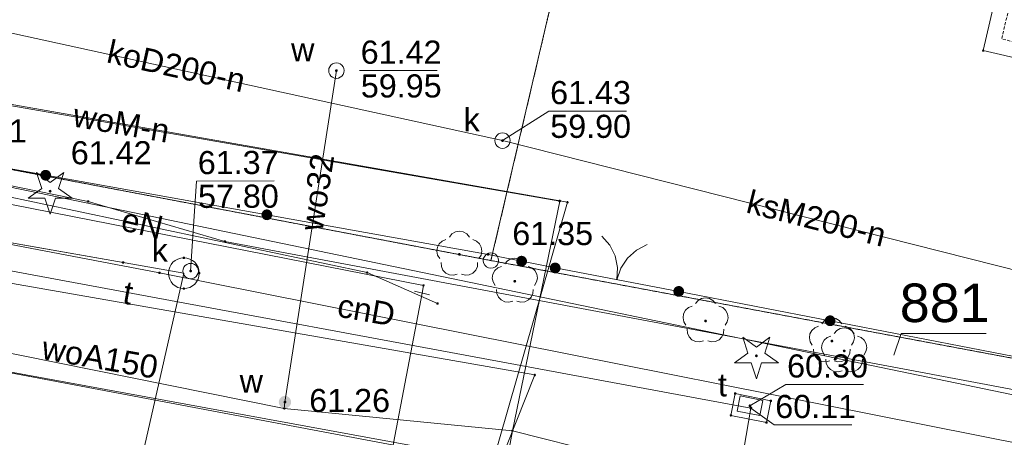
# Paper-space layout 'A-01 PLAN SYTUACYJNY' of a CAD drawing. Header units: millimetres. Extents: x 0 to 900, y 0 to 750.
# Tile 87 of 105: x 501 to 565, y 624 to 651. Entities that reach past the tile are written whole.
import ezdxf
from ezdxf.xclip import XClip

# ---------------------------------------------------------------- set-up
doc = ezdxf.new("R2010")
doc.units = ezdxf.units.MM
doc.header["$MEASUREMENT"] = 0
doc.header["$XCLIPFRAME"] = 0
for name, pattern in [('PRZER1-1', [1, 0.5, -0.5]), ('PRZER2-1', [1.5, 1, -0.5]), ('PRZER3-1', [4000, 3000, -1000])]:
    doc.linetypes.add(name, pattern=pattern)
doc.layers.add('A_mapa_Nr_pióra__2', color=8, linetype='Continuous', lineweight=13)
doc.layers.add('A_podrys', color=7, linetype='Continuous')
doc.styles.add('STYL_AUTOMATYCZNY_1', font='arial.ttf')

# ---------------------------------------------------------------- blocks, each defined once
blk = doc.blocks.new('Rysunek_3_3', base_point=(-1239.757, 488.381))
at = {"layer": 'A_mapa_Nr_pióra__2', "linetype": 'Continuous', "lineweight": 13}
for points in [[(521.627, 647.815), (521.63, 647.792), (521.639, 647.77), (521.654, 647.752), (521.672, 647.738), (521.694, 647.729), (521.717, 647.725), (521.74, 647.729), (521.762, 647.738), (521.781, 647.752), (521.795, 647.77), (521.804, 647.792), (521.807, 647.815), (521.804, 647.839), (521.795, 647.86), (521.781, 647.879), (521.762, 647.893), (521.74, 647.902), (521.717, 647.905), (521.694, 647.902), (521.672, 647.893), (521.654, 647.879), (521.639, 647.86), (521.63, 647.839)], [(532.407, 643.275), (532.41, 643.252), (532.419, 643.23), (532.434, 643.212), (532.452, 643.198), (532.474, 643.189), (532.497, 643.185), (532.52, 643.189), (532.542, 643.198), (532.561, 643.212), (532.575, 643.23), (532.584, 643.252), (532.587, 643.275), (532.584, 643.299), (532.575, 643.32), (532.561, 643.339), (532.542, 643.353), (532.52, 643.362), (532.497, 643.365), (532.474, 643.362), (532.452, 643.353), (532.434, 643.339), (532.419, 643.32), (532.41, 643.299)], [(502.785, 640.688), (502.876, 640.683), (502.965, 640.703), (503.046, 640.745), (503.114, 640.806), (503.163, 640.883), (503.191, 640.97), (503.195, 641.062), (503.175, 641.151), (503.133, 641.232), (503.072, 641.3), (502.995, 641.349), (502.908, 641.377), (502.817, 641.381), (502.727, 641.361), (502.646, 641.319), (502.579, 641.258), (502.529, 641.181), (502.502, 641.094), (502.498, 641.002), (502.517, 640.913), (502.559, 640.832), (502.621, 640.765), (502.698, 640.715)], [(502.807, 641.135), (502.81, 641.112), (502.819, 641.09), (502.834, 641.072), (502.852, 641.058), (502.874, 641.049), (502.897, 641.045), (502.92, 641.049), (502.942, 641.058), (502.961, 641.072), (502.975, 641.09), (502.984, 641.112), (502.987, 641.135), (502.984, 641.159), (502.975, 641.18), (502.961, 641.199), (502.942, 641.213), (502.92, 641.222), (502.897, 641.225), (502.874, 641.222), (502.852, 641.213), (502.834, 641.199), (502.819, 641.18), (502.81, 641.159)], [(503.137, 639.905), (503.165, 639.91), (503.19, 639.923), (503.21, 639.943), (503.223, 639.968), (503.227, 639.995), (503.223, 640.023), (503.21, 640.048), (503.19, 640.068), (503.165, 640.081), (503.137, 640.085), (503.109, 640.081), (503.084, 640.068), (503.064, 640.048), (503.052, 640.023), (503.047, 639.995), (503.052, 639.968), (503.064, 639.943), (503.084, 639.923), (503.109, 639.91)], [(517.14, 638.119), (517.231, 638.115), (517.321, 638.135), (517.402, 638.177), (517.469, 638.238), (517.519, 638.315), (517.546, 638.402), (517.55, 638.493), (517.531, 638.583), (517.489, 638.664), (517.427, 638.731), (517.35, 638.781), (517.263, 638.808), (517.172, 638.813), (517.083, 638.793), (517.002, 638.751), (516.934, 638.689), (516.885, 638.613), (516.857, 638.525), (516.853, 638.434), (516.873, 638.345), (516.915, 638.264), (516.976, 638.196), (517.053, 638.147)], [(517.14, 638.119), (517.231, 638.115), (517.321, 638.135), (517.402, 638.177), (517.469, 638.238), (517.519, 638.315), (517.546, 638.402), (517.55, 638.493), (517.531, 638.583), (517.489, 638.664), (517.427, 638.731), (517.35, 638.781), (517.263, 638.808), (517.172, 638.813), (517.083, 638.793), (517.002, 638.751), (516.934, 638.689), (516.885, 638.613), (516.857, 638.525), (516.853, 638.434), (516.873, 638.345), (516.915, 638.264), (516.976, 638.196), (517.053, 638.147)], [(529.697, 635.805), (529.725, 635.81), (529.75, 635.823), (529.77, 635.843), (529.783, 635.868), (529.787, 635.895), (529.783, 635.923), (529.77, 635.948), (529.75, 635.968), (529.725, 635.981), (529.697, 635.985), (529.669, 635.981), (529.644, 635.968), (529.624, 635.948), (529.612, 635.923), (529.607, 635.895), (529.612, 635.868), (529.624, 635.843), (529.644, 635.823), (529.669, 635.81)], [(531.467, 635.895), (531.47, 635.872), (531.479, 635.85), (531.494, 635.832), (531.512, 635.818), (531.534, 635.809), (531.557, 635.805), (531.58, 635.809), (531.602, 635.818), (531.621, 635.832), (531.635, 635.85), (531.644, 635.872), (531.647, 635.895), (531.644, 635.919), (531.635, 635.94), (531.621, 635.959), (531.602, 635.973), (531.58, 635.982), (531.557, 635.985), (531.534, 635.982), (531.512, 635.973), (531.494, 635.959), (531.479, 635.94), (531.47, 635.919)], [(533.668, 635.112), (533.759, 635.106), (533.849, 635.124), (533.931, 635.164), (534, 635.224), (534.051, 635.3), (534.08, 635.386), (534.087, 635.477), (534.069, 635.567), (534.029, 635.649), (533.969, 635.718), (533.893, 635.769), (533.806, 635.799), (533.715, 635.805), (533.626, 635.787), (533.544, 635.747), (533.475, 635.687), (533.424, 635.611), (533.394, 635.525), (533.388, 635.434), (533.405, 635.344), (533.446, 635.262), (533.506, 635.193), (533.582, 635.142)], [(533.668, 635.112), (533.759, 635.106), (533.849, 635.124), (533.931, 635.164), (534, 635.224), (534.051, 635.3), (534.08, 635.386), (534.087, 635.477), (534.069, 635.567), (534.029, 635.649), (533.969, 635.718), (533.893, 635.769), (533.806, 635.799), (533.715, 635.805), (533.626, 635.787), (533.544, 635.747), (533.475, 635.687), (533.424, 635.611), (533.394, 635.525), (533.388, 635.434), (533.405, 635.344), (533.446, 635.262), (533.506, 635.193), (533.582, 635.142)], [(535.848, 634.672), (535.939, 634.666), (536.029, 634.684), (536.111, 634.724), (536.18, 634.784), (536.231, 634.86), (536.26, 634.946), (536.267, 635.037), (536.249, 635.127), (536.209, 635.209), (536.149, 635.278), (536.073, 635.329), (535.986, 635.359), (535.895, 635.365), (535.806, 635.347), (535.724, 635.307), (535.655, 635.247), (535.604, 635.171), (535.574, 635.085), (535.568, 634.994), (535.585, 634.904), (535.626, 634.822), (535.686, 634.753), (535.762, 634.702)], [(512.167, 634.815), (512.17, 634.792), (512.179, 634.77), (512.194, 634.752), (512.212, 634.738), (512.234, 634.729), (512.257, 634.725), (512.28, 634.729), (512.302, 634.738), (512.321, 634.752), (512.335, 634.77), (512.344, 634.792), (512.347, 634.815), (512.344, 634.839), (512.335, 634.86), (512.321, 634.879), (512.302, 634.893), (512.28, 634.902), (512.257, 634.905), (512.234, 634.902), (512.212, 634.893), (512.194, 634.879), (512.179, 634.86), (512.17, 634.839)], [(533.297, 634.065), (533.325, 634.07), (533.35, 634.083), (533.37, 634.103), (533.383, 634.128), (533.387, 634.155), (533.383, 634.183), (533.37, 634.208), (533.35, 634.228), (533.325, 634.241), (533.297, 634.245), (533.269, 634.241), (533.244, 634.228), (533.224, 634.208), (533.212, 634.183), (533.207, 634.155), (533.212, 634.128), (533.224, 634.103), (533.244, 634.083), (533.269, 634.07)], [(544.004, 633.839), (543.913, 633.845), (543.823, 633.826), (543.741, 633.786), (543.673, 633.725), (543.623, 633.649), (543.594, 633.562), (543.588, 633.471), (543.606, 633.381), (543.647, 633.3), (543.708, 633.231), (543.784, 633.181), (543.871, 633.152), (543.962, 633.146), (544.051, 633.165), (544.133, 633.205), (544.201, 633.266), (544.252, 633.342), (544.281, 633.429), (544.286, 633.52), (544.268, 633.61), (544.227, 633.691), (544.167, 633.76), (544.09, 633.81)], [(545.677, 631.485), (545.705, 631.49), (545.73, 631.503), (545.75, 631.523), (545.763, 631.548), (545.767, 631.575), (545.763, 631.603), (545.75, 631.628), (545.73, 631.648), (545.705, 631.661), (545.677, 631.665), (545.649, 631.661), (545.624, 631.648), (545.604, 631.628), (545.592, 631.603), (545.587, 631.575), (545.592, 631.548), (545.604, 631.523), (545.624, 631.503), (545.649, 631.49)], [(553.831, 631.935), (553.739, 631.941), (553.65, 631.923), (553.568, 631.882), (553.5, 631.821), (553.449, 631.745), (553.42, 631.658), (553.415, 631.567), (553.433, 631.478), (553.474, 631.396), (553.535, 631.328), (553.611, 631.277), (553.698, 631.248), (553.789, 631.243), (553.878, 631.261), (553.96, 631.302), (554.028, 631.362), (554.079, 631.439), (554.108, 631.525), (554.113, 631.616), (554.095, 631.706), (554.054, 631.788), (553.994, 631.856), (553.917, 631.907)], [(553.831, 631.935), (553.739, 631.941), (553.65, 631.923), (553.568, 631.882), (553.5, 631.821), (553.449, 631.745), (553.42, 631.658), (553.415, 631.567), (553.433, 631.478), (553.474, 631.396), (553.535, 631.328), (553.611, 631.277), (553.698, 631.248), (553.789, 631.243), (553.878, 631.261), (553.96, 631.302), (554.028, 631.362), (554.079, 631.439), (554.108, 631.525), (554.113, 631.616), (554.095, 631.706), (554.054, 631.788), (553.994, 631.856), (553.917, 631.907)], [(553.877, 630.184), (553.905, 630.189), (553.93, 630.201), (553.95, 630.221), (553.963, 630.246), (553.967, 630.274), (553.963, 630.302), (553.95, 630.327), (553.93, 630.347), (553.905, 630.36), (553.877, 630.364), (553.849, 630.36), (553.824, 630.347), (553.804, 630.327), (553.792, 630.302), (553.787, 630.274), (553.792, 630.246), (553.804, 630.221), (553.824, 630.201), (553.849, 630.189)], [(554.677, 629.545), (554.705, 629.55), (554.73, 629.563), (554.75, 629.583), (554.763, 629.608), (554.767, 629.635), (554.763, 629.663), (554.75, 629.688), (554.73, 629.708), (554.705, 629.721), (554.677, 629.725), (554.649, 629.721), (554.624, 629.708), (554.604, 629.688), (554.592, 629.663), (554.587, 629.635), (554.592, 629.608), (554.604, 629.583), (554.624, 629.563), (554.649, 629.55)], [(548.977, 629.225), (549.005, 629.23), (549.03, 629.243), (549.05, 629.263), (549.063, 629.288), (549.067, 629.315), (549.063, 629.343), (549.05, 629.368), (549.03, 629.388), (549.005, 629.401), (548.977, 629.405), (548.949, 629.401), (548.924, 629.388), (548.904, 629.368), (548.892, 629.343), (548.887, 629.315), (548.892, 629.288), (548.904, 629.263), (548.924, 629.243), (548.949, 629.23)], [(517.977, 626.315), (517.991, 626.212), (518.031, 626.115), (518.094, 626.033), (518.177, 625.969), (518.274, 625.929), (518.377, 625.915), (518.481, 625.929), (518.577, 625.969), (518.66, 626.033), (518.724, 626.115), (518.764, 626.212), (518.777, 626.315), (518.764, 626.419), (518.724, 626.515), (518.66, 626.598), (518.577, 626.662), (518.481, 626.702), (518.377, 626.715), (518.274, 626.702), (518.177, 626.662), (518.094, 626.598), (518.031, 626.515), (517.991, 626.419)], [(518.287, 626.315), (518.29, 626.292), (518.299, 626.27), (518.314, 626.252), (518.332, 626.238), (518.354, 626.229), (518.377, 626.225), (518.4, 626.229), (518.422, 626.238), (518.441, 626.252), (518.455, 626.27), (518.464, 626.292), (518.467, 626.315), (518.464, 626.339), (518.455, 626.36), (518.441, 626.379), (518.422, 626.393), (518.4, 626.402), (518.377, 626.405), (518.354, 626.402), (518.332, 626.393), (518.314, 626.379), (518.299, 626.36), (518.29, 626.339)], [(548.469, 626.074), (548.472, 626.05), (548.481, 626.029), (548.495, 626.01), (548.514, 625.996), (548.535, 625.987), (548.559, 625.984), (548.582, 625.987), (548.604, 625.996), (548.622, 626.01), (548.637, 626.029), (548.646, 626.05), (548.649, 626.074), (548.646, 626.097), (548.637, 626.119), (548.622, 626.137), (548.604, 626.152), (548.582, 626.161), (548.559, 626.164), (548.535, 626.161), (548.514, 626.152), (548.495, 626.137), (548.481, 626.119), (548.472, 626.097)], [(548.535, 625.927), (548.538, 625.904), (548.547, 625.882), (548.562, 625.863), (548.58, 625.849), (548.602, 625.84), (548.625, 625.837), (548.649, 625.84), (548.67, 625.849), (548.689, 625.863), (548.703, 625.882), (548.712, 625.904), (548.715, 625.927), (548.712, 625.95), (548.703, 625.972), (548.689, 625.99), (548.67, 626.005), (548.649, 626.014), (548.625, 626.017), (548.602, 626.014), (548.58, 626.005), (548.562, 625.99), (548.547, 625.972), (548.538, 625.95)]]:
    blk.add_hatch(color=8, dxfattribs=at).paths.add_polyline_path(points)
at = {"layer": 'A_mapa_Nr_pióra__2', "color": 8, "linetype": 'Continuous', "lineweight": 13, "ltscale": 0.2, "flags": 128}
for points in [[(505.157, 605.275), (508.677, 620.855), (511.817, 634.675), (467.777, 642.415), (469.657, 660.995), (467.377, 717.475), (466.119, 745.1)], [(474.899, 745.1), (479.277, 658.725), (479.837, 646.895), (480.937, 640.515), (484.017, 635.495), (488.717, 631.555), (493.757, 629.515), (542.037, 620.675), (580.317, 613.595), (588.477, 612.235), (624.517, 605.595), (673.157, 596.235), (686.817, 593.695), (687.777, 593.495), (726.057, 586.275), (737.877, 584.515)], [(477.462, 745.1), (479.044, 717.762), (481.492, 688.031), (480.855, 645.146), (483.949, 643.745), (505.605, 639.333), (514.476, 636.735), (590.267, 622.51), (595.474, 621.53), (595.733, 622.906), (710.328, 601.015), (773.167, 589.097)], [(508.22, 509.221), (504.398, 509.87), (505.721, 517.663), (506.579, 528.682), (510.313, 544.692), (527.277, 633.391), (527.37, 633.883), (496.853, 639.873), (493.656, 641.802), (481.248, 645.071), (479.395, 717.56), (477.958, 745.1)], [(557.454, 745.1), (551.832, 721.234), (531.747, 635.495), (590.637, 624.476), (616.211, 733.456), (594.645, 745.1)], [(333.087, 704.576), (326.167, 664.513), (534.604, 628.073)], [(508.595, 511.245), (504.182, 511.583), (505.051, 517.899), (528.369, 608.001), (531.772, 622.06), (536.721, 639.276), (328.121, 675.947), (291.083, 682.984), (267.635, 686.659), (251.603, 690.041)], [(672.988, 601.304), (673.598, 606.286), (579.921, 620.851), (510.233, 634.698), (398.365, 656.05), (363.367, 662.705), (326.625, 669.902)], [(442.688, 661.994), (443.617, 661.655), (476.777, 655.471), (532.497, 643.275)], [(479.11, 649.283), (536.21, 639.358), (533.139, 624.449)], [(518.337, 625.895), (518.377, 626.315), (521.717, 647.815)], [(523.217, 647.815), (528.257, 647.815)], [(532.497, 643.275), (535.512, 645.193), (540.552, 645.193)], [(528.278, 632.713), (523.717, 634.713), (494.418, 640.912), (480.798, 644.391), (479.438, 643.571), (473.659, 613.291)], [(532.497, 643.275), (621.519, 620.784)], [(502.846, 641.032), (494.89, 642.478)], [(535.917, 635.015), (531.557, 635.895), (502.846, 641.032)], [(512.257, 634.815), (512.645, 640.652), (517.685, 640.665)], [(507.876, 635.368), (492.113, 638.139)], [(529.049, 637.022), (529.216, 637.221), (529.441, 637.35), (529.697, 637.395), (529.953, 637.35), (530.178, 637.221), (530.346, 637.022)], [(528.425, 635.627), (528.288, 635.847), (528.234, 636.102), (528.271, 636.359), (528.393, 636.588), (528.585, 636.763), (528.826, 636.86)], [(530.568, 636.86), (530.809, 636.763), (531.002, 636.588), (531.124, 636.359), (531.16, 636.102), (531.106, 635.847), (530.969, 635.627)], [(538.937, 637.087), (539.459, 636.503), (539.812, 635.804), (539.971, 635.037), (539.927, 634.255)], [(491.457, 636.515), (548.625, 625.927), (544.259, 600.454), (545.127, 596.007)], [(539.927, 634.255), (540.172, 634.999), (540.601, 635.654), (541.186, 636.176), (541.885, 636.529)], [(529.56, 634.603), (529.307, 634.54), (529.049, 634.568), (528.816, 634.682), (528.635, 634.869), (528.529, 635.106), (528.51, 635.365)], [(530.884, 635.365), (530.865, 635.106), (530.759, 634.869), (530.579, 634.682), (530.345, 634.568), (530.087, 634.54), (529.835, 634.603)], [(532.649, 635.282), (532.816, 635.481), (533.041, 635.61), (533.297, 635.655), (533.553, 635.61), (533.778, 635.481), (533.946, 635.282)], [(532.025, 633.887), (531.888, 634.107), (531.834, 634.362), (531.871, 634.619), (531.993, 634.848), (532.185, 635.023), (532.426, 635.12)], [(534.168, 635.12), (534.409, 635.023), (534.602, 634.848), (534.724, 634.619), (534.76, 634.362), (534.706, 634.107), (534.569, 633.887)], [(543.937, 633.495), (535.917, 635.015)], [(476.6, 634.314), (518.337, 625.895), (533.139, 624.449)], [(527.763, 633.274), (526.791, 633.508)], [(533.16, 632.863), (532.907, 632.8), (532.649, 632.828), (532.416, 632.942), (532.235, 633.129), (532.129, 633.366), (532.11, 633.625)], [(534.484, 633.625), (534.465, 633.366), (534.359, 633.129), (534.179, 632.942), (533.945, 632.828), (533.687, 632.8), (533.435, 632.863)], [(543.937, 633.495), (578.317, 626.835)], [(545.029, 632.702), (545.196, 632.901), (545.421, 633.03), (545.677, 633.075), (545.933, 633.03), (546.158, 632.901), (546.326, 632.702)], [(544.405, 631.307), (544.268, 631.527), (544.214, 631.782), (544.251, 632.039), (544.373, 632.268), (544.565, 632.443), (544.806, 632.54)], [(546.548, 632.54), (546.789, 632.443), (546.982, 632.268), (547.104, 632.039), (547.14, 631.782), (547.086, 631.527), (546.949, 631.307)], [(553.229, 631.401), (553.396, 631.6), (553.621, 631.729), (553.877, 631.774), (554.133, 631.729), (554.358, 631.6), (554.526, 631.401)], [(545.54, 630.283), (545.287, 630.22), (545.029, 630.248), (544.796, 630.362), (544.615, 630.549), (544.509, 630.786), (544.49, 631.045)], [(546.864, 631.045), (546.845, 630.786), (546.739, 630.549), (546.559, 630.362), (546.325, 630.248), (546.067, 630.22), (545.815, 630.283)], [(552.605, 630.006), (552.468, 630.226), (552.414, 630.48), (552.451, 630.738), (552.573, 630.967), (552.765, 631.141), (553.006, 631.239)], [(554.029, 630.762), (554.196, 630.961), (554.421, 631.09), (554.677, 631.135), (554.933, 631.09), (555.158, 630.961), (555.326, 630.762)], [(554.748, 631.239), (554.989, 631.141), (555.182, 630.967), (555.304, 630.738), (555.34, 630.48), (555.286, 630.226), (555.149, 630.006)], [(553.405, 629.367), (553.268, 629.587), (553.214, 629.842), (553.251, 630.099), (553.373, 630.328), (553.565, 630.503), (553.806, 630.6)], [(555.548, 630.6), (555.789, 630.503), (555.982, 630.328), (556.104, 630.099), (556.14, 629.842), (556.086, 629.587), (555.949, 629.367)], [(557.895, 629.348), (558.369, 630.755), (563.889, 630.755)], [(553.74, 628.982), (553.487, 628.919), (553.229, 628.947), (552.996, 629.061), (552.815, 629.248), (552.709, 629.485), (552.69, 629.744)], [(555.064, 629.744), (555.046, 629.485), (554.94, 629.248), (554.759, 629.061), (554.525, 628.947), (554.267, 628.919), (554.015, 628.982)], [(554.54, 628.343), (554.287, 628.28), (554.029, 628.308), (553.796, 628.422), (553.615, 628.609), (553.509, 628.846), (553.49, 629.105)], [(555.864, 629.105), (555.845, 628.846), (555.739, 628.609), (555.559, 628.422), (555.325, 628.308), (555.067, 628.28), (554.815, 628.343)], [(534.604, 628.073), (532.166, 621.993), (528.757, 607.907), (503.984, 511.616), (504.596, 506.261), (507.125, 505.023)], [(548.559, 626.074), (550.894, 627.46), (555.934, 627.46)], [(548.625, 625.927), (550.125, 624.832), (555.165, 624.832)], [(533.139, 624.449), (515.634, 529.803), (514.591, 528.364)], [(533.139, 624.449), (551.118, 619.914), (585.477, 613.795), (669.537, 598.839), (683.917, 600.08)]]:
    blk.add_lwpolyline(points, dxfattribs=at)
at = {"layer": 'A_mapa_Nr_pióra__2', "color": 8, "linetype": 'PRZER1-1', "lineweight": 13, "ltscale": 0.2, "flags": 128}
for points in [[(594.645, 745.1), (616.211, 733.456), (590.637, 624.476), (531.747, 635.495), (551.832, 721.234), (557.454, 745.1)], [(895.1, 552.298), (882.637, 551.628), (872.778, 540.387), (874.039, 518.528), (863.879, 522.307), (853.017, 526.255), (852.457, 537.915), (842.117, 549.275), (792.177, 547.255), (786.298, 548.324), (731.438, 566.702), (711.118, 573.521), (576.198, 604.175), (485.179, 623.131), (484.138, 643.651), (484.098, 644.531), (531.747, 635.495), (590.637, 624.476), (612.937, 620.277), (649.577, 613.338), (710.477, 601.801), (773.316, 589.883), (808.396, 587.745), (892.615, 592.428), (895.1, 592.557)]]:
    blk.add_lwpolyline(points, dxfattribs=at)
blk.add_lwpolyline([(531.747, 635.495), (484.098, 644.531), (480.394, 717.611), (551.832, 721.234)], close=True, dxfattribs=at)
at = {"layer": 'A_mapa_Nr_pióra__2', "color": 8, "linetype": 'Continuous', "lineweight": 13, "ltscale": 0.2, "flags": 128}
for points in [[(551.832, 721.234), (480.394, 717.611), (484.098, 644.531), (531.747, 635.495)], [(580.817, 645.175), (563.697, 649.115), (564.637, 653.135), (549.477, 656.675), (556.497, 686.555), (588.797, 678.915)], [(563.652, 649.1), (563.652, 649.131), (563.681, 649.16), (563.713, 649.16), (563.742, 649.131), (563.742, 649.1), (563.713, 649.07), (563.681, 649.07)], [(521.717, 648.315), (521.847, 648.298), (521.967, 648.248), (522.071, 648.169), (522.15, 648.065), (522.2, 647.945), (522.217, 647.815), (522.2, 647.686), (522.15, 647.565), (522.071, 647.462), (521.967, 647.382), (521.847, 647.333), (521.717, 647.315), (521.588, 647.333), (521.467, 647.382), (521.364, 647.462), (521.284, 647.565), (521.234, 647.686), (521.217, 647.815), (521.234, 647.945), (521.284, 648.065), (521.364, 648.169), (521.467, 648.248), (521.588, 648.298)], [(613.137, 615.737), (612.937, 620.277), (590.637, 624.476), (531.747, 635.495), (484.098, 644.531), (484.138, 643.651), (583.817, 623.016)], [(576.198, 604.175), (485.179, 623.131), (484.138, 643.651), (583.817, 623.016), (613.137, 615.737), (710.125, 591.659), (809.691, 560.319), (843.777, 549.695), (842.117, 549.275), (792.177, 547.255), (786.298, 548.324), (731.438, 566.702), (711.118, 573.521)], [(532.497, 643.775), (532.627, 643.758), (532.747, 643.708), (532.851, 643.629), (532.93, 643.525), (532.98, 643.405), (532.997, 643.275), (532.98, 643.146), (532.93, 643.025), (532.851, 642.922), (532.747, 642.842), (532.627, 642.793), (532.497, 642.775), (532.368, 642.793), (532.247, 642.842), (532.144, 642.922), (532.064, 643.025), (532.014, 643.146), (531.997, 643.275), (532.014, 643.405), (532.064, 643.525), (532.144, 643.629), (532.247, 643.708), (532.368, 643.758)], [(503.682, 640.173), (504.564, 639.532), (503.474, 639.532), (503.137, 638.495), (502.8, 639.532), (501.711, 639.532), (502.592, 640.173), (502.255, 641.209), (503.137, 640.568), (504.019, 641.209)], [(502.801, 641.016), (502.801, 641.048), (502.83, 641.077), (502.862, 641.077), (502.891, 641.048), (502.891, 641.016), (502.862, 640.987), (502.83, 640.987)], [(505.56, 639.317), (505.56, 639.349), (505.589, 639.378), (505.621, 639.378), (505.65, 639.349), (505.65, 639.317), (505.621, 639.288), (505.589, 639.288)], [(536.165, 639.342), (536.165, 639.374), (536.194, 639.403), (536.226, 639.403), (536.255, 639.374), (536.255, 639.342), (536.226, 639.313), (536.194, 639.313)], [(536.676, 639.26), (536.676, 639.292), (536.706, 639.321), (536.737, 639.321), (536.766, 639.292), (536.766, 639.26), (536.737, 639.231), (536.706, 639.231)], [(514.431, 636.719), (514.431, 636.751), (514.46, 636.78), (514.492, 636.78), (514.521, 636.751), (514.521, 636.719), (514.492, 636.69), (514.46, 636.69)], [(531.747, 635.995), (531.902, 635.971), (532.041, 635.9), (532.152, 635.789), (532.223, 635.65), (532.247, 635.495), (532.223, 635.341), (532.152, 635.201), (532.041, 635.091), (531.902, 635.02), (531.747, 634.995), (531.593, 635.02), (531.453, 635.091), (531.343, 635.201), (531.272, 635.341), (531.247, 635.495), (531.272, 635.65), (531.343, 635.789), (531.453, 635.9), (531.593, 635.971)], [(507.831, 635.352), (507.831, 635.384), (507.86, 635.413), (507.892, 635.413), (507.921, 635.384), (507.921, 635.352), (507.892, 635.323), (507.86, 635.323)], [(512.257, 635.315), (512.387, 635.298), (512.507, 635.248), (512.611, 635.169), (512.69, 635.065), (512.74, 634.945), (512.757, 634.815), (512.74, 634.686), (512.69, 634.565), (512.611, 634.462), (512.507, 634.382), (512.387, 634.333), (512.257, 634.315), (512.128, 634.333), (512.007, 634.382), (511.904, 634.462), (511.824, 634.565), (511.774, 634.686), (511.757, 634.815), (511.774, 634.945), (511.824, 635.065), (511.904, 635.169), (512.007, 635.248), (512.128, 635.298)], [(511.772, 635.66), (511.772, 635.691), (511.801, 635.72), (511.833, 635.72), (511.862, 635.691), (511.862, 635.66), (511.833, 635.63), (511.801, 635.63)], [(510.188, 634.682), (510.188, 634.714), (510.217, 634.743), (510.249, 634.743), (510.278, 634.714), (510.278, 634.682), (510.249, 634.653), (510.217, 634.653)], [(512.772, 634.66), (512.772, 634.691), (512.801, 634.72), (512.833, 634.72), (512.862, 634.691), (512.862, 634.66), (512.833, 634.63), (512.801, 634.63)], [(523.672, 634.697), (523.672, 634.729), (523.702, 634.758), (523.733, 634.758), (523.762, 634.729), (523.762, 634.697), (523.733, 634.668), (523.702, 634.668)], [(535.872, 635), (535.872, 635.031), (535.901, 635.06), (535.933, 635.06), (535.962, 635.031), (535.962, 635), (535.933, 634.97), (535.901, 634.97)], [(511.772, 633.66), (511.772, 633.691), (511.801, 633.72), (511.833, 633.72), (511.862, 633.691), (511.862, 633.66), (511.833, 633.63), (511.801, 633.63)], [(527.325, 633.867), (527.325, 633.898), (527.354, 633.928), (527.386, 633.928), (527.415, 633.898), (527.415, 633.867), (527.386, 633.838), (527.354, 633.838)], [(543.892, 633.48), (543.892, 633.511), (543.921, 633.54), (543.953, 633.54), (543.982, 633.511), (543.982, 633.48), (543.953, 633.45), (543.921, 633.45)], [(528.233, 632.697), (528.233, 632.729), (528.262, 632.758), (528.293, 632.758), (528.323, 632.729), (528.323, 632.697), (528.293, 632.668), (528.262, 632.668)], [(549.522, 629.493), (550.404, 628.852), (549.314, 628.852), (548.977, 627.815), (548.64, 628.852), (547.551, 628.852), (548.432, 629.493), (548.095, 630.529), (548.977, 629.888), (549.859, 630.529)], [(534.559, 628.057), (534.559, 628.089), (534.588, 628.118), (534.62, 628.118), (534.649, 628.089), (534.649, 628.057), (534.62, 628.028), (534.588, 628.028)], [(549.638, 624.994), (547.318, 625.454), (547.598, 626.874), (549.918, 626.394)], [(547.553, 626.858), (547.553, 626.89), (547.582, 626.919), (547.613, 626.919), (547.643, 626.89), (547.643, 626.858), (547.613, 626.829), (547.582, 626.829)], [(549.196, 625.436), (547.725, 625.731), (547.921, 626.711), (549.392, 626.417)], [(549.873, 626.378), (549.873, 626.41), (549.902, 626.439), (549.933, 626.439), (549.963, 626.41), (549.963, 626.378), (549.933, 626.349), (549.902, 626.349)], [(518.292, 625.88), (518.292, 625.911), (518.321, 625.94), (518.353, 625.94), (518.382, 625.911), (518.382, 625.88), (518.353, 625.85), (518.321, 625.85)], [(547.273, 625.438), (547.273, 625.47), (547.302, 625.499), (547.334, 625.499), (547.363, 625.47), (547.363, 625.438), (547.334, 625.409), (547.302, 625.409)], [(549.593, 624.978), (549.593, 625.01), (549.622, 625.039), (549.654, 625.039), (549.683, 625.01), (549.683, 624.978), (549.654, 624.949), (549.622, 624.949)], [(533.094, 624.433), (533.094, 624.465), (533.123, 624.494), (533.155, 624.494), (533.184, 624.465), (533.184, 624.433), (533.155, 624.404), (533.123, 624.404)]]:
    blk.add_lwpolyline(points, close=True, dxfattribs=at)
at = {"layer": 'A_mapa_Nr_pióra__2', "color": 8, "linetype": 'PRZER2-1', "lineweight": 13, "ltscale": 0.2, "flags": 128}
blk.add_lwpolyline([(580.073, 646.373), (564.899, 649.865), (565.839, 653.882), (550.68, 657.422), (557.242, 685.352), (587.594, 678.173)], close=True, dxfattribs=at)
at = {"layer": 'A_mapa_Nr_pióra__2', "color": 8, "linetype": 'Continuous', "lineweight": 13, "ltscale": 0.2, "flags": 128}
blk.add_lwpolyline([(511.817, 633.675, -1), (511.817, 635.675, -1)], format="xyb", close=True, dxfattribs=at)
at = {"layer": 'A_mapa_Nr_pióra__2', "color": 8, "linetype": 'PRZER3-1', "lineweight": 13, "ltscale": 0.2, "flags": 128}
blk.add_lwpolyline([(679.858, 594.776), (529.002, 622.847), (493.755, 629.505)], dxfattribs=at)
at = {"layer": 'A_mapa_Nr_pióra__2', "color": 8, "linetype": 'Continuous', "lineweight": 13, "char_height": 1.5, "attachment_point": 7, "style": 'STYL_AUTOMATYCZNY_1'}
for s, insert, rotation in [('\\A1;{\\pql;\\fArial|b0|i0|c238|p0;\\W1.000000;koD200-n}', (506.724, 648.345), 347.52511), ('\\A1;{\\pql;\\fArial|b0|i0|c238|p0;\\W1.000000;woM-n}', (504.533, 644.188), 350.13968), ('\\A1;{\\pql;\\fArial|b0|i0|c238|p0;\\W1.000000;61.37}', (512.722, 641.079), 0.14804), ('\\A1;{\\pql;\\fArial|b0|i0|c238|p0;\\W1.000000;wo32}', (520.834, 637.335), 81.16975), ('\\A1;{\\pql;\\fArial|b0|i0|c238|p0;\\W1.000000;57.80}', (512.737, 638.89), 0.14804), ('\\A1;{\\pql;\\fArial|b0|i0|c238|p0;\\W1.000000;ksM200-n}', (548.228, 638.613), 345.8208), ('\\A1;{\\pql;\\fArial|b0|i0|c238|p0;\\W1.000000;eN}', (507.642, 637.458), 347.00153), ('\\A1;{\\pql;\\fArial|b0|i0|c238|p0;\\W1.000000;t}', (507.774, 632.708), 349.51581), ('\\A1;{\\pql;\\fArial|b0|i0|c238|p0;\\W1.000000;cnD}', (521.694, 631.849), 350.03851), ('\\A1;{\\pql;\\fArial|b0|i0|c238|p0;\\W1.000000;woA150}', (502.514, 629.098), 350.10232)]:
    blk.add_mtext(s, dxfattribs=dict(at, insert=insert, rotation=rotation))
at = {"layer": 'A_mapa_Nr_pióra__2', "color": 8, "linetype": 'Continuous', "lineweight": 13, "attachment_point": 7, "style": 'STYL_AUTOMATYCZNY_1'}
for s, insert, char_height in [('\\A1;{\\pql;\\fArial|b0|i0|c238|p0;\\W1.000000;w}', (518.777, 648.424), 1.5), ('\\A1;{\\pql;\\fArial|b0|i0|c238|p0;\\W1.000000;61.42}', (523.295, 648.243), 1.5), ('\\A1;{\\pql;\\fArial|b0|i0|c238|p0;\\W1.000000;59.95}', (523.304, 646.053), 1.5), ('\\A1;{\\pql;\\fArial|b0|i0|c238|p0;\\W1.000000;61.43}', (535.59, 645.62), 1.5), ('\\A1;{\\pql;\\fArial|b0|i0|c238|p0;\\W1.000000;k}', (529.969, 643.884), 1.5), ('\\A1;{\\pql;\\fArial|b0|i0|c238|p0;\\W1.000000;59.90}', (535.599, 643.431), 1.5), ('\\A1;{\\pql;\\fArial|b0|i0|c238|p0;\\W1.000000;61.41}', (496.375, 643.138), 1.5), ('\\A1;{\\pql;\\fArial|b0|i0|c238|p0;\\W1.000000;61.42}', (504.475, 641.718), 1.5), ('\\A1;{\\pql;\\fArial|b0|i0|c238|p0;\\W1.000000;61.35}', (533.135, 636.477), 1.5), ('\\A1;{\\pql;\\fArial|b0|i0|c238|p0;\\W1.000000;k}', (509.729, 635.424), 1.5), ('\\A1;{\\pql;\\fArial|b0|i0|c238|p0;\\W1.000000;881}', (558.284, 631.468), 2.5), ('\\A1;{\\pql;\\fArial|b0|i0|c238|p0;\\W1.000000;60.30}', (550.972, 627.887), 1.5), ('\\A1;{\\pql;\\fArial|b0|i0|c238|p0;\\W1.000000;w}', (515.437, 626.924), 1.5), ('\\A1;{\\pql;\\fArial|b0|i0|c238|p0;\\W1.000000;t}', (546.483, 626.668), 1.5), ('\\A1;{\\pql;\\fArial|b0|i0|c238|p0;\\W1.000000;61.26}', (519.955, 625.648), 1.5), ('\\A1;{\\pql;\\fArial|b0|i0|c238|p0;\\W1.000000;60.11}', (550.203, 625.26), 1.5)]:
    blk.add_mtext(s, dxfattribs=dict(at, insert=insert, char_height=char_height))

psp = doc.layouts.new('A-01 PLAN SYTUACYJNY')

# ---------------------------------------------------------------- block references
at = {"layer": 'A_podrys', "color": 37, "linetype": 'Continuous', "lineweight": 5, "true_color": 0x656532}
ref = psp.add_blockref('Rysunek_3_3', (-1239.757, 488.381), dxfattribs=at)
XClip(ref).set_block_clipping_path([(29.90003743, 157.4723136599), (895.1, 745.1)])

doc.saveas('drawing.dxf')
